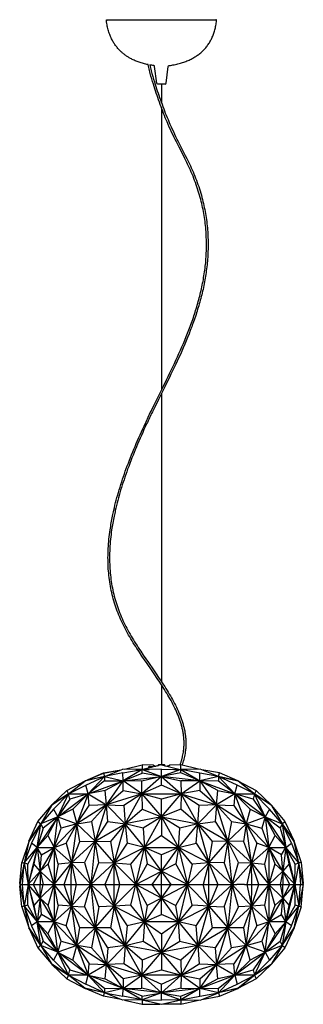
# Model space of a CAD drawing. Header units: millimetres. Extents: x 0 to 308, y 0 to 1070.
import ezdxf

# ---------------------------------------------------------------- set-up
doc = ezdxf.new("R2010")
doc.units = ezdxf.units.MM
doc.header["$MEASUREMENT"] = 0
doc.layers.add('Crea2D$visibili$tangenti', color=7, linetype='Continuous', true_color=0x000000)

msp = doc.modelspace()

# ---------------------------------------------------------------- linework, layer by layer
at = {"layer": 'Crea2D$visibili$tangenti'}
for p, q in [((95.1, 1069.5), (153.9, 1069.5)), ((153.9, 1069.5), (212.8, 1069.5)), ((152.7, 999.5), (149.8, 999.5)), ((153.9, 999.5), (152.7, 999.5)), ((153.9, 999.5), (153.9, 979)), ((158, 999.5), (153.9, 999.5)), ((158, 999.5), (158, 999.5)), ((158.1, 999.5), (158, 999.5)), ((153.9, 973.7), (153.9, 667.2)), ((153.9, 663.6), (153.9, 350.4)), ((153.9, 347), (153.9, 260.4)), ((113.7, 255.4), (132.9, 260)), ((132.9, 260), (133.1, 255.2)), ((144.8, 259.8), (132.9, 260)), ((153.9, 260), (133.6, 255.2)), ((150.2, 259.6), (150.1, 259.2)), ((150.1, 259.2), (150.3, 259.2)), ((152.3, 259.6), (150.2, 259.6)), ((151.2, 260.4), (156.7, 260.4)), ((153.9, 260), (174.3, 255.2)), ((157.7, 259.6), (155.5, 259.6)), ((157.5, 259.2), (157.8, 259.2)), ((157.8, 259.2), (157.7, 259.6)), ((175, 260), (163, 259.8)), ((174.8, 255.2), (175, 260)), ((194.2, 255.4), (175, 260)), ((92.1, 247.3), (70.7, 242.5)), ((71, 242.9), (91.1, 251.3)), ((71, 242.9), (91.1, 251.2)), ((92.1, 247.3), (71, 242.9)), ((71.9, 238.2), (92.1, 247.3)), ((92.1, 247.3), (74.5, 228.5)), ((91.1, 251.3), (110, 254.7)), ((91.1, 251.2), (110, 254.7)), ((91.1, 251.2), (92.1, 247.3)), ((92.1, 247.3), (91.9, 242.6)), ((92.1, 247.3), (112, 255.4)), ((112.1, 251.3), (92.1, 247.3)), ((92.1, 247.3), (112.5, 242.9)), ((133.1, 255.1), (112, 255.4)), ((112.1, 251.3), (133.1, 255.1)), ((112.5, 242.9), (112.1, 251.3)), ((133.1, 255.1), (112.5, 242.9)), ((112.5, 242.9), (132.9, 251.2)), ((112.5, 242.9), (153.9, 247.3)), ((125.9, 255.2), (133, 255.2)), ((153.9, 247.3), (132.5, 228.5)), ((153.9, 247.3), (132.7, 242.5)), ((132.9, 251.2), (133.1, 255.1)), ((153.9, 247.3), (132.9, 251.2)), ((133.1, 255.2), (133, 255.2)), ((133, 255.2), (133, 255.1)), ((153.9, 255.4), (133.1, 255.1)), ((133.3, 255.1), (133.1, 255.2)), ((133.1, 255.1), (153.9, 247.3)), ((133.6, 255.2), (133.3, 255.1)), ((133.6, 255.2), (133.6, 255.1)), ((133.6, 255.2), (140.5, 255.2)), ((133.6, 255.2), (133.6, 255.2)), ((153.9, 255.4), (174.8, 255.1)), ((153.9, 247.3), (153.9, 255.4)), ((174.8, 255.1), (153.9, 247.3)), ((175, 251.3), (153.9, 247.3)), ((195.4, 242.9), (153.9, 247.3)), ((153.9, 247.3), (175.1, 242.6)), ((153.9, 247.3), (175.4, 228.5)), ((153.9, 238.2), (153.9, 247.3)), ((167.4, 255.2), (174.2, 255.2)), ((174.2, 255.1), (174.2, 255.2)), ((174.2, 255.2), (174.3, 255.2)), ((174.3, 255.2), (174.6, 255.1)), ((174.6, 255.1), (174.8, 255.2)), ((174.6, 255.1), (174.6, 255.1)), ((195.9, 255.4), (174.8, 255.1)), ((174.8, 255.1), (174.8, 255.2)), ((174.8, 255.2), (181.9, 255.2)), ((174.8, 255.2), (174.8, 255.2)), ((174.8, 255.1), (195.4, 242.9)), ((175, 251.3), (174.8, 255.1)), ((195.7, 251.2), (174.8, 255.1)), ((174.8, 255.1), (174.8, 255.1)), ((195.4, 242.9), (175, 251.3)), ((195.4, 242.9), (195.7, 251.2)), ((215.8, 247.3), (195.4, 242.9)), ((215.8, 247.3), (195.7, 251.2)), ((215.8, 247.3), (195.9, 255.4)), ((216.8, 251.3), (197.8, 254.7)), ((215.8, 247.3), (216.8, 251.3)), ((215.8, 247.3), (216, 242.5)), ((215.8, 247.3), (233.4, 228.5)), ((236, 238.2), (215.8, 247.3)), ((236.9, 242.9), (215.8, 247.3)), ((215.8, 247.3), (237.2, 242.6)), ((236.9, 242.9), (216.8, 251.3)), ((51.1, 232.4), (71, 242.9)), ((53.1, 228.5), (70.7, 242.5)), ((53.1, 228.5), (71.9, 238.2)), ((54, 229.2), (71, 242.9)), ((70.7, 242.5), (71, 242.9)), ((74.5, 228.5), (71.9, 238.2)), ((74.5, 228.5), (112.5, 242.9)), ((91.9, 242.6), (74.5, 228.5)), ((91.9, 242.6), (112.5, 242.9)), ((112.5, 242.9), (92.8, 232.4)), ((94.4, 216.7), (112.5, 242.9)), ((112.2, 232.4), (112.5, 242.9)), ((132.7, 242.5), (112.5, 242.9)), ((132.5, 228.5), (112.5, 242.9)), ((132.5, 228.5), (132.7, 242.5)), ((153.9, 238.2), (132.5, 228.5)), ((175.4, 228.5), (153.9, 238.2)), ((195.4, 242.9), (175.1, 242.6)), ((175.1, 242.6), (175.4, 228.5)), ((175.4, 228.5), (195.4, 242.9)), ((195.4, 242.9), (195.6, 232.4)), ((195.4, 242.9), (213.5, 216.7)), ((215.1, 232.4), (195.4, 242.9)), ((195.4, 242.9), (233.4, 228.5)), ((216, 242.5), (195.4, 242.9)), ((233.4, 228.5), (216, 242.5)), ((233.4, 228.5), (236, 238.2)), ((254.8, 228.5), (236, 238.2)), ((236.9, 242.9), (256.8, 232.4)), ((253.9, 229.2), (236.9, 242.9)), ((237.2, 242.6), (236.9, 242.9)), ((237.2, 242.6), (254.8, 228.5)), ((53.1, 228.5), (34.4, 216.1)), ((34.9, 216.7), (51.1, 232.4)), ((53.1, 228.5), (34.9, 216.7)), ((53.1, 228.5), (36.7, 212)), ((41.5, 203.5), (53.1, 228.5)), ((41.5, 203.5), (74.5, 228.5)), ((51.1, 232.4), (53.1, 228.5)), ((53.1, 228.5), (74.5, 228.5)), ((54.3, 222.7), (53.1, 228.5)), ((74.5, 228.5), (54.3, 222.7)), ((74.5, 228.5), (57.7, 212)), ((74.5, 228.5), (62.2, 196)), ((92.8, 232.4), (74.5, 228.5)), ((75.3, 216.1), (74.5, 228.5)), ((74.5, 228.5), (94.4, 216.7)), ((94.4, 216.7), (92.8, 232.4)), ((94.4, 216.7), (112.2, 232.4)), ((132.5, 228.5), (94.4, 216.7)), ((112.2, 232.4), (132.5, 228.5)), ((132.5, 228.5), (113, 216.1)), ((114.5, 196), (132.5, 228.5)), ((132.5, 228.5), (133, 212)), ((132.5, 228.5), (153.9, 203.5)), ((153.9, 222.7), (132.5, 228.5)), ((132.5, 228.5), (175.4, 228.5)), ((175.4, 228.5), (153.9, 222.7)), ((153.9, 203.5), (175.4, 228.5)), ((175.4, 228.5), (174.9, 212)), ((195.6, 232.4), (175.4, 228.5)), ((193.3, 196), (175.4, 228.5)), ((175.4, 228.5), (213.5, 216.7)), ((194.8, 216.1), (175.4, 228.5)), ((195.6, 232.4), (213.5, 216.7)), ((213.5, 216.7), (215.1, 232.4)), ((233.4, 228.5), (213.5, 216.7)), ((215.1, 232.4), (233.4, 228.5)), ((233.4, 228.5), (232.6, 216.1)), ((266.4, 203.5), (233.4, 228.5)), ((253.6, 222.7), (233.4, 228.5)), ((233.4, 228.5), (250.2, 212)), ((245.7, 196), (233.4, 228.5)), ((233.4, 228.5), (254.8, 228.5)), ((254.8, 228.5), (253.6, 222.7)), ((256.8, 232.4), (254.8, 228.5)), ((254.8, 228.5), (273, 216.7)), ((266.4, 203.5), (254.8, 228.5)), ((254.8, 228.5), (271.2, 212)), ((273.5, 216.1), (254.8, 228.5)), ((256.8, 232.4), (273, 216.7)), ((19.8, 198.7), (34.4, 216.1)), ((34.4, 216.1), (22.8, 196)), ((34.9, 216.7), (34.4, 216.1)), ((54.3, 222.7), (41.5, 203.5)), ((94.4, 216.7), (62.2, 196)), ((62.2, 196), (75.3, 216.1)), ((94.4, 216.7), (75.3, 216.1)), ((78.1, 198.7), (94.4, 216.7)), ((94.4, 216.7), (82, 177.1)), ((95.7, 198.7), (94.4, 216.7)), ((94.4, 216.7), (113, 216.1)), ((114.5, 196), (94.4, 216.7)), ((113, 216.1), (114.5, 196)), ((153.9, 203.5), (153.9, 222.7)), ((193.3, 196), (213.5, 216.7)), ((193.3, 196), (194.8, 216.1)), ((213.5, 216.7), (194.8, 216.1)), ((213.5, 216.7), (212.2, 198.7)), ((225.9, 177.1), (213.5, 216.7)), ((213.5, 216.7), (229.8, 198.7)), ((213.5, 216.7), (232.6, 216.1)), ((245.7, 196), (213.5, 216.7)), ((232.6, 216.1), (245.7, 196)), ((253.6, 222.7), (266.4, 203.5)), ((273, 216.7), (273.5, 216.1)), ((273.5, 216.1), (288, 198.7)), ((273.5, 216.1), (285.1, 196)), ((41.5, 203.5), (19, 170.3)), ((36.7, 212), (22.8, 196)), ((41.5, 203.5), (22.8, 196)), ((41.5, 203.5), (25.3, 191.5)), ((30.5, 183.5), (41.5, 203.5)), ((36.7, 212), (41.5, 203.5)), ((37.5, 170.3), (41.5, 203.5)), ((57.7, 212), (41.5, 203.5)), ((41.5, 203.5), (62.2, 196)), ((45, 191.5), (41.5, 203.5)), ((57.7, 212), (62.2, 196)), ((114.5, 196), (133, 212)), ((153.9, 203.5), (114.5, 196)), ((133, 212), (153.9, 203.5)), ((153.9, 203.5), (134.2, 191.5)), ((135.4, 170.3), (153.9, 203.5)), ((174.9, 212), (153.9, 203.5)), ((153.9, 203.5), (172.5, 170.3)), ((153.9, 203.5), (193.3, 196)), ((173.7, 191.5), (153.9, 203.5)), ((153.9, 203.5), (153.9, 183.5)), ((193.3, 196), (174.9, 212)), ((250.2, 212), (245.7, 196)), ((245.7, 196), (266.4, 203.5)), ((250.2, 212), (266.4, 203.5)), ((266.4, 203.5), (262.9, 191.5)), ((271.2, 212), (266.4, 203.5)), ((266.4, 203.5), (288.9, 170.3)), ((282.6, 191.5), (266.4, 203.5)), ((266.4, 203.5), (285.1, 196)), ((266.4, 203.5), (270.3, 170.3)), ((277.4, 183.5), (266.4, 203.5)), ((285.1, 196), (271.2, 212)), ((22.8, 196), (9.9, 176.8)), ((10, 177.1), (19.8, 198.7)), ((10, 177.1), (22.8, 196)), ((22.8, 196), (12.9, 174.9)), ((19, 170.3), (22.8, 196)), ((19.8, 198.7), (22.8, 196)), ((25.3, 191.5), (22.8, 196)), ((37.5, 170.3), (62.2, 196)), ((62.2, 196), (45, 191.5)), ((50.4, 174.9), (62.2, 196)), ((62.2, 196), (56.3, 153.5)), ((62.2, 196), (78.1, 198.7)), ((65.1, 176.8), (62.2, 196)), ((82, 177.1), (62.2, 196)), ((78.1, 198.7), (82, 177.1)), ((82, 177.1), (95.7, 198.7)), ((82, 177.1), (114.5, 196)), ((95.7, 198.7), (114.5, 196)), ((114.5, 196), (98.7, 176.8)), ((102.6, 153.5), (114.5, 196)), ((135.4, 170.3), (114.5, 196)), ((114.5, 196), (116.5, 174.9)), ((134.2, 191.5), (114.5, 196)), ((193.3, 196), (172.5, 170.3)), ((193.3, 196), (173.7, 191.5)), ((191.4, 174.9), (193.3, 196)), ((193.3, 196), (212.2, 198.7)), ((193.3, 196), (205.3, 153.5)), ((193.3, 196), (225.9, 177.1)), ((209.2, 176.8), (193.3, 196)), ((212.2, 198.7), (225.9, 177.1)), ((229.8, 198.7), (225.9, 177.1)), ((225.9, 177.1), (245.7, 196)), ((229.8, 198.7), (245.7, 196)), ((245.7, 196), (242.8, 176.8)), ((270.3, 170.3), (245.7, 196)), ((245.7, 196), (257.5, 174.9)), ((251.6, 153.5), (245.7, 196)), ((245.7, 196), (262.9, 191.5)), ((285.1, 196), (282.6, 191.5)), ((285.1, 196), (288, 198.7)), ((285.1, 196), (288.9, 170.3)), ((295, 174.9), (285.1, 196)), ((285.1, 196), (297.8, 177.1)), ((298, 176.8), (285.1, 196)), ((288, 198.7), (297.8, 177.1)), ((25.3, 191.5), (19, 170.3)), ((19, 170.3), (30.5, 183.5)), ((30.5, 183.5), (37.5, 170.3)), ((37.5, 170.3), (45, 191.5)), ((134.2, 191.5), (135.4, 170.3)), ((153.9, 183.5), (135.4, 170.3)), ((153.9, 183.5), (172.5, 170.3)), ((172.5, 170.3), (173.7, 191.5)), ((262.9, 191.5), (270.3, 170.3)), ((270.3, 170.3), (277.4, 183.5)), ((288.9, 170.3), (277.4, 183.5)), ((282.6, 191.5), (288.9, 170.3)), ((9.8, 176.4), (2.3, 154.2)), ((9.9, 176.8), (5, 153.5)), ((12.9, 174.9), (5, 153.5)), ((10, 177.1), (9.9, 176.8)), ((19, 170.3), (12.9, 174.9)), ((37.5, 170.3), (50.4, 174.9)), ((50.4, 174.9), (56.3, 153.5)), ((56.3, 153.5), (82, 177.1)), ((56.3, 153.5), (65.1, 176.8)), ((65.1, 176.8), (82, 177.1)), ((82, 177.1), (70.4, 154.1)), ((82, 177.1), (77.1, 130)), ((102.6, 153.5), (82, 177.1)), ((82, 177.1), (98.7, 176.8)), ((85.8, 154.2), (82, 177.1)), ((98.7, 176.8), (102.6, 153.5)), ((116.5, 174.9), (102.6, 153.5)), ((135.4, 170.3), (116.5, 174.9)), ((172.5, 170.3), (191.4, 174.9)), ((191.4, 174.9), (205.3, 153.5)), ((205.3, 153.5), (225.9, 177.1)), ((205.3, 153.5), (209.2, 176.8)), ((225.9, 177.1), (209.2, 176.8)), ((225.9, 177.1), (222, 154.1)), ((251.6, 153.5), (225.9, 177.1)), ((242.8, 176.8), (225.9, 177.1)), ((237.5, 154.2), (225.9, 177.1)), ((230.8, 130), (225.9, 177.1)), ((242.8, 176.8), (251.6, 153.5)), ((257.5, 174.9), (251.6, 153.5)), ((270.3, 170.3), (257.5, 174.9)), ((288.9, 170.3), (295, 174.9)), ((295, 174.9), (302.9, 153.5)), ((298, 176.8), (297.8, 177.1)), ((302.9, 153.5), (298, 176.8)), ((298.1, 176.4), (305.6, 154.1)), ((5, 153.5), (19, 170.3)), ((8.8, 152.4), (19, 170.3)), ((19, 170.3), (9.2, 130)), ((19, 170.3), (15.5, 152.6)), ((23.8, 162.4), (19, 170.3)), ((19, 170.3), (37.5, 170.3)), ((19, 170.3), (22.3, 144.7)), ((37.5, 170.3), (22.3, 144.7)), ((22.3, 144.7), (23.8, 162.4)), ((23.8, 162.4), (37.5, 170.3)), ((37.5, 170.3), (31, 152.6)), ((37.5, 170.3), (37.3, 130)), ((41.9, 152.4), (37.5, 170.3)), ((56.3, 153.5), (37.5, 170.3)), ((135.4, 170.3), (102.6, 153.5)), ((120.8, 152.4), (135.4, 170.3)), ((125.9, 130), (135.4, 170.3)), ((135.4, 170.3), (172.5, 170.3)), ((153.9, 162.4), (135.4, 170.3)), ((153.9, 144.7), (135.4, 170.3)), ((135.4, 170.3), (138.4, 152.6)), ((172.5, 170.3), (153.9, 162.4)), ((153.9, 144.7), (172.5, 170.3)), ((153.9, 144.7), (153.9, 162.4)), ((172.5, 170.3), (169.5, 152.6)), ((205.3, 153.5), (172.5, 170.3)), ((172.5, 170.3), (182, 130)), ((187.1, 152.4), (172.5, 170.3)), ((270.3, 170.3), (251.6, 153.5)), ((266, 152.4), (270.3, 170.3)), ((284.1, 162.4), (270.3, 170.3)), ((285.6, 144.7), (270.3, 170.3)), ((270.3, 170.3), (288.9, 170.3)), ((270.3, 170.3), (276.8, 152.6)), ((270.3, 170.3), (270.6, 130)), ((284.1, 162.4), (288.9, 170.3)), ((285.6, 144.7), (284.1, 162.4)), ((288.9, 170.3), (285.6, 144.7)), ((302.9, 153.5), (288.9, 170.3)), ((288.9, 170.3), (298.7, 130)), ((292.4, 152.6), (288.9, 170.3)), ((299.1, 152.4), (288.9, 170.3)), ((5, 153.5), (0, 130)), ((0.3, 131.4), (2.3, 154.2)), ((0.3, 131.4), (2.3, 154.1)), ((2.3, 154.2), (2.3, 154.1)), ((2.3, 154.2), (5, 153.5)), ((2.9, 130), (5, 153.5)), ((5, 153.5), (9.2, 130)), ((8.8, 152.4), (5, 153.5)), ((9.2, 130), (8.8, 152.4)), ((15.5, 152.6), (9.2, 130)), ((22.3, 144.7), (15.5, 152.6)), ((31, 152.6), (22.3, 144.7)), ((37.3, 130), (31, 152.6)), ((37.3, 130), (56.3, 153.5)), ((41.9, 152.4), (37.3, 130)), ((56.3, 153.5), (41.9, 152.4)), ((48.3, 130), (56.3, 153.5)), ((55.9, 130), (56.3, 153.5)), ((70.4, 154.1), (56.3, 153.5)), ((56.3, 153.5), (77.1, 130)), ((56.3, 153.5), (61.3, 130)), ((70.4, 154.1), (77.1, 130)), ((77.1, 130), (85.8, 154.2)), ((102.6, 153.5), (77.1, 130)), ((85.8, 154.2), (102.6, 153.5)), ((102.6, 153.5), (92.6, 130)), ((102.4, 130), (102.6, 153.5)), ((102.6, 153.5), (125.9, 130)), ((108.6, 130), (102.6, 153.5)), ((102.6, 153.5), (120.8, 152.4)), ((125.9, 130), (120.8, 152.4)), ((138.4, 152.6), (125.9, 130)), ((138.4, 152.6), (153.9, 144.7)), ((169.5, 152.6), (153.9, 144.7)), ((182, 130), (169.5, 152.6)), ((205.3, 153.5), (182, 130)), ((187.1, 152.4), (182, 130)), ((205.3, 153.5), (187.1, 152.4)), ((205.3, 153.5), (199.3, 130)), ((222, 154.1), (205.3, 153.5)), ((205.4, 130), (205.3, 153.5)), ((205.3, 153.5), (215.2, 130)), ((205.3, 153.5), (230.8, 130)), ((230.8, 130), (222, 154.1)), ((230.8, 130), (237.5, 154.2)), ((251.6, 153.5), (230.8, 130)), ((237.5, 154.2), (251.6, 153.5)), ((251.6, 153.5), (246.6, 130)), ((252, 130), (251.6, 153.5)), ((251.6, 153.5), (270.6, 130)), ((259.6, 130), (251.6, 153.5)), ((251.6, 153.5), (266, 152.4)), ((270.6, 130), (266, 152.4)), ((276.8, 152.6), (270.6, 130)), ((276.8, 152.6), (285.6, 144.7)), ((292.4, 152.6), (285.6, 144.7)), ((298.7, 130), (292.4, 152.6)), ((302.9, 153.5), (298.7, 130)), ((298.7, 130), (299.1, 152.4)), ((299.1, 152.4), (302.9, 153.5)), ((305.6, 154.1), (302.9, 153.5)), ((302.9, 153.5), (305, 130)), ((307.9, 130), (302.9, 153.5)), ((305.6, 154.1), (307.6, 131.4)), ((9.2, 130), (22.3, 144.7)), ((22.3, 144.7), (14.7, 130)), ((22.3, 144.7), (22.2, 130)), ((22.3, 144.7), (25.3, 130)), ((22.3, 144.7), (37.3, 130)), ((125.9, 130), (153.9, 144.7)), ((153.9, 144.7), (143.4, 130)), ((164.5, 130), (153.9, 144.7)), ((182, 130), (153.9, 144.7)), ((153.9, 130), (153.9, 144.7)), ((270.6, 130), (285.6, 144.7)), ((285.6, 144.7), (282.6, 130)), ((293.1, 130), (285.6, 144.7)), ((285.6, 144.7), (285.7, 130)), ((285.6, 144.7), (298.7, 130)), ((0, 130), (2.9, 130)), ((0, 130), (5, 106.5)), ((2.3, 105.8), (0.3, 128.6)), ((2.3, 105.8), (0.3, 128.6)), ((2.9, 130), (9.2, 130)), ((5, 106.5), (2.9, 130)), ((9.2, 130), (5, 106.5)), ((8.8, 107.6), (9.2, 130)), ((9.2, 130), (14.7, 130)), ((22.3, 115.3), (9.2, 130)), ((9.2, 130), (15.5, 107.4)), ((9.2, 130), (19, 89.9)), ((14.7, 130), (22.2, 130)), ((14.7, 130), (22.3, 115.3)), ((22.2, 130), (25.3, 130)), ((22.3, 115.3), (22.2, 130)), ((22.3, 115.3), (37.3, 130)), ((22.3, 115.3), (25.3, 130)), ((25.3, 130), (37.3, 130)), ((31, 107.4), (37.3, 130)), ((37.3, 130), (48.3, 130)), ((56.3, 106.5), (37.3, 130)), ((41.9, 107.6), (37.3, 130)), ((37.3, 130), (37.5, 89.7)), ((48.3, 130), (55.9, 130)), ((56.3, 106.5), (48.3, 130)), ((55.9, 130), (61.3, 130)), ((56.3, 106.5), (55.9, 130)), ((77.1, 130), (56.3, 106.5)), ((61.3, 130), (56.3, 106.5)), ((61.3, 130), (77.1, 130)), ((70.4, 105.8), (77.1, 130)), ((77.1, 130), (92.6, 130)), ((77.1, 130), (82, 82.9)), ((85.8, 105.8), (77.1, 130)), ((77.1, 130), (102.6, 106.5)), ((92.6, 130), (102.4, 130)), ((92.6, 130), (102.6, 106.5)), ((102.4, 130), (108.6, 130)), ((102.6, 106.5), (102.4, 130)), ((125.9, 130), (102.6, 106.5)), ((102.6, 106.5), (108.6, 130)), ((108.6, 130), (125.9, 130)), ((120.8, 107.6), (125.9, 130)), ((125.9, 130), (143.4, 130)), ((153.9, 115.3), (125.9, 130)), ((125.9, 130), (138.4, 107.4)), ((125.9, 130), (135.4, 89.7)), ((143.4, 130), (153.9, 130)), ((143.4, 130), (153.9, 115.3)), ((153.9, 130), (164.5, 130)), ((153.9, 115.3), (182, 130)), ((153.9, 115.3), (164.5, 130)), ((153.9, 115.3), (153.9, 130)), ((164.5, 130), (182, 130)), ((169.5, 107.4), (182, 130)), ((182, 130), (172.5, 89.7)), ((182, 130), (199.3, 130)), ((182, 130), (205.3, 106.5)), ((187.1, 107.6), (182, 130)), ((199.3, 130), (205.4, 130)), ((205.3, 106.5), (199.3, 130)), ((230.8, 130), (205.3, 106.5)), ((215.2, 130), (205.3, 106.5)), ((205.3, 106.5), (205.4, 130)), ((205.4, 130), (215.2, 130)), ((215.2, 130), (230.8, 130)), ((222, 105.8), (230.8, 130)), ((230.8, 130), (225.9, 82.9)), ((230.8, 130), (235.6, 130)), ((237.5, 105.8), (230.8, 130)), ((230.8, 130), (251.6, 106.5)), ((244, 130), (235.6, 130)), ((244, 130), (246.6, 130)), ((246.6, 130), (252, 130)), ((246.6, 130), (251.6, 106.5)), ((251.6, 106.5), (252, 130)), ((270.6, 130), (251.6, 106.5)), ((251.6, 106.5), (259.6, 130)), ((252, 130), (259.6, 130)), ((259.6, 130), (270.6, 130)), ((266, 107.6), (270.6, 130)), ((270.6, 130), (270.3, 89.7)), ((270.6, 130), (282.6, 130)), ((285.6, 115.3), (270.6, 130)), ((270.6, 130), (276.8, 107.4)), ((282.6, 130), (285.7, 130)), ((282.6, 130), (285.6, 115.3)), ((285.6, 115.3), (298.7, 130)), ((285.6, 115.3), (293.1, 130)), ((285.6, 115.3), (285.7, 130)), ((285.7, 130), (293.1, 130)), ((298.7, 130), (288.9, 89.7)), ((292.4, 107.4), (298.7, 130)), ((293.1, 130), (298.7, 130)), ((298.7, 130), (305, 130)), ((298.7, 130), (302.9, 106.5)), ((299.1, 107.6), (298.7, 130)), ((307.9, 130), (302.9, 106.5)), ((302.9, 106.5), (305, 130)), ((305, 130), (307.9, 130)), ((305.6, 105.8), (307.6, 128.6)), ((8.8, 107.6), (5, 106.5)), ((19, 89.7), (8.8, 107.6)), ((22.3, 115.3), (15.5, 107.4)), ((15.5, 107.4), (19, 89.7)), ((22.3, 115.3), (19, 89.7)), ((22.3, 115.3), (37.5, 89.7)), ((22.3, 115.3), (31, 107.4)), ((23.8, 97.6), (22.3, 115.3)), ((37.5, 89.7), (31, 107.4)), ((41.9, 107.6), (37.5, 89.7)), ((56.3, 106.5), (41.9, 107.6)), ((120.8, 107.6), (102.6, 106.5)), ((135.4, 89.7), (120.8, 107.6)), ((153.9, 115.3), (135.4, 89.7)), ((138.4, 107.4), (135.4, 89.7)), ((153.9, 115.3), (138.4, 107.4)), ((153.9, 115.3), (172.5, 89.7)), ((153.9, 115.3), (169.5, 107.4)), ((153.9, 97.6), (153.9, 115.3)), ((172.5, 89.7), (169.5, 107.4)), ((187.1, 107.6), (172.5, 89.7)), ((205.3, 106.5), (187.1, 107.6)), ((266, 107.6), (251.6, 106.5)), ((270.3, 89.7), (266, 107.6)), ((285.6, 115.3), (270.3, 89.7)), ((276.8, 107.4), (270.3, 89.7)), ((285.6, 115.3), (276.8, 107.4)), ((284.1, 97.6), (285.6, 115.3)), ((285.6, 115.3), (288.9, 89.7)), ((285.6, 115.3), (292.4, 107.4)), ((299.1, 107.6), (288.9, 89.7)), ((288.9, 89.7), (292.4, 107.4)), ((302.9, 106.5), (299.1, 107.6)), ((5, 106.5), (2.3, 105.8)), ((2.3, 105.8), (2.3, 105.8)), ((2.3, 105.8), (9.8, 83.5)), ((5, 106.5), (19, 89.7)), ((5, 106.5), (12.9, 85.1)), ((5, 106.5), (9.9, 83.2)), ((19, 89.7), (23.8, 97.6)), ((37.5, 89.7), (23.8, 97.6)), ((37.5, 89.7), (56.3, 106.5)), ((50.4, 85.1), (56.3, 106.5)), ((56.3, 106.5), (82, 82.9)), ((65.1, 83.2), (56.3, 106.5)), ((56.3, 106.5), (70.4, 105.8)), ((56.3, 106.5), (62.2, 64)), ((70.4, 105.8), (82, 82.9)), ((82, 82.9), (102.6, 106.5)), ((85.8, 105.8), (82, 82.9)), ((102.6, 106.5), (85.8, 105.8)), ((102.6, 106.5), (98.7, 83.2)), ((102.6, 106.5), (135.4, 89.7)), ((102.6, 106.5), (116.5, 85.1)), ((114.5, 64), (102.6, 106.5)), ((135.4, 89.7), (153.9, 97.6)), ((172.5, 89.7), (153.9, 97.6)), ((172.5, 89.7), (205.3, 106.5)), ((191.4, 85.1), (205.3, 106.5)), ((205.3, 106.5), (193.3, 64)), ((205.3, 106.5), (225.9, 82.9)), ((209.2, 83.2), (205.3, 106.5)), ((205.3, 106.5), (222, 105.8)), ((222, 105.8), (225.9, 82.9)), ((225.9, 82.9), (251.6, 106.5)), ((237.5, 105.8), (225.9, 82.9)), ((251.6, 106.5), (237.5, 105.8)), ((251.6, 106.5), (242.8, 83.2)), ((245.7, 64), (251.6, 106.5)), ((251.6, 106.5), (270.3, 89.7)), ((251.6, 106.5), (257.5, 85.1)), ((270.3, 89.7), (284.1, 97.6)), ((288.9, 89.7), (284.1, 97.6)), ((288.9, 89.7), (302.9, 106.5)), ((295, 85.1), (302.9, 106.5)), ((298, 83.2), (302.9, 106.5)), ((305.6, 105.8), (298.1, 83.5)), ((302.9, 106.5), (305.6, 105.8)), ((19, 89.7), (12.9, 85.1)), ((19, 89.7), (25.3, 68.5)), ((41.5, 56.5), (19, 89.7)), ((37.5, 89.7), (19, 89.7)), ((19, 89.7), (30.5, 76.5)), ((22.8, 64), (19, 89.7)), ((30.5, 76.5), (37.5, 89.7)), ((50.4, 85.1), (37.5, 89.7)), ((37.5, 89.7), (62.2, 64)), ((45, 68.5), (37.5, 89.7)), ((41.5, 56.5), (37.5, 89.7)), ((114.5, 64), (135.4, 89.7)), ((135.4, 89.7), (116.5, 85.1)), ((135.4, 89.7), (134.2, 68.5)), ((153.9, 56.5), (135.4, 89.7)), ((172.5, 89.7), (135.4, 89.7)), ((135.4, 89.7), (153.9, 76.5)), ((153.9, 56.5), (172.5, 89.7)), ((153.9, 76.5), (172.5, 89.7)), ((191.4, 85.1), (172.5, 89.7)), ((172.5, 89.7), (193.3, 64)), ((173.7, 68.5), (172.5, 89.7)), ((245.7, 64), (270.3, 89.7)), ((270.3, 89.7), (257.5, 85.1)), ((270.3, 89.7), (262.9, 68.5)), ((266.4, 56.5), (270.3, 89.7)), ((266.4, 56.5), (288.9, 89.7)), ((288.9, 89.7), (270.3, 89.7)), ((270.3, 89.7), (277.4, 76.5)), ((277.4, 76.5), (288.9, 89.7)), ((288.9, 89.7), (282.6, 68.5)), ((288.9, 89.7), (285.1, 64)), ((295, 85.1), (288.9, 89.7)), ((9.9, 83.2), (22.8, 64)), ((9.9, 83.2), (10, 82.9)), ((22.8, 64), (10, 82.9)), ((10, 82.9), (19.8, 61.3)), ((12.9, 85.1), (22.8, 64)), ((30.5, 76.5), (41.5, 56.5)), ((62.2, 64), (50.4, 85.1)), ((62.2, 64), (65.1, 83.2)), ((82, 82.9), (62.2, 64)), ((82, 82.9), (65.1, 83.2)), ((82, 82.9), (78.1, 61.3)), ((98.7, 83.2), (82, 82.9)), ((114.5, 64), (82, 82.9)), ((95.7, 61.3), (82, 82.9)), ((94.4, 43.3), (82, 82.9)), ((98.7, 83.2), (114.5, 64)), ((116.5, 85.1), (114.5, 64)), ((153.9, 76.5), (153.9, 56.5)), ((193.3, 64), (191.4, 85.1)), ((193.3, 64), (209.2, 83.2)), ((225.9, 82.9), (193.3, 64)), ((225.9, 82.9), (209.2, 83.2)), ((225.9, 82.9), (212.2, 61.3)), ((213.5, 43.3), (225.9, 82.9)), ((242.8, 83.2), (225.9, 82.9)), ((245.7, 64), (225.9, 82.9)), ((229.8, 61.3), (225.9, 82.9)), ((242.8, 83.2), (245.7, 64)), ((257.5, 85.1), (245.7, 64)), ((277.4, 76.5), (266.4, 56.5)), ((285.1, 64), (295, 85.1)), ((285.1, 64), (298, 83.2)), ((285.1, 64), (297.8, 82.9)), ((297.8, 82.9), (288, 61.3)), ((297.8, 82.9), (298, 83.2)), ((22.8, 64), (25.3, 68.5)), ((25.3, 68.5), (41.5, 56.5)), ((41.5, 56.5), (45, 68.5)), ((45, 68.5), (62.2, 64)), ((114.5, 64), (134.2, 68.5)), ((134.2, 68.5), (153.9, 56.5)), ((153.9, 56.5), (173.7, 68.5)), ((173.7, 68.5), (193.3, 64)), ((245.7, 64), (262.9, 68.5)), ((262.9, 68.5), (266.4, 56.5)), ((266.4, 56.5), (282.6, 68.5)), ((282.6, 68.5), (285.1, 64)), ((22.8, 64), (19.8, 61.3)), ((19.8, 61.3), (34.4, 43.9)), ((36.7, 48), (22.8, 64)), ((41.5, 56.5), (22.8, 64)), ((22.8, 64), (34.4, 43.9)), ((41.5, 56.5), (36.7, 48)), ((62.2, 64), (41.5, 56.5)), ((41.5, 56.5), (57.7, 48)), ((74.5, 31.5), (41.5, 56.5)), ((41.5, 56.5), (54.3, 37.3)), ((53.1, 31.5), (41.5, 56.5)), ((57.7, 48), (62.2, 64)), ((62.2, 64), (74.5, 31.5)), ((94.4, 43.3), (62.2, 64)), ((62.2, 64), (75.3, 43.9)), ((78.1, 61.3), (62.2, 64)), ((78.1, 61.3), (94.4, 43.3)), ((94.4, 43.3), (114.5, 64)), ((95.7, 61.3), (94.4, 43.3)), ((114.5, 64), (95.7, 61.3)), ((114.5, 64), (113, 43.9)), ((133, 48), (114.5, 64)), ((153.9, 56.5), (114.5, 64)), ((132.5, 31.5), (114.5, 64)), ((132.5, 31.5), (153.9, 56.5)), ((153.9, 56.5), (133, 48)), ((193.3, 64), (153.9, 56.5)), ((153.9, 56.5), (174.9, 48)), ((175.4, 31.5), (153.9, 56.5)), ((153.9, 56.5), (153.9, 37.3)), ((193.3, 64), (174.9, 48)), ((193.3, 64), (175.4, 31.5)), ((213.5, 43.3), (193.3, 64)), ((193.3, 64), (194.8, 43.9)), ((212.2, 61.3), (193.3, 64)), ((212.2, 61.3), (213.5, 43.3)), ((213.5, 43.3), (245.7, 64)), ((229.8, 61.3), (213.5, 43.3)), ((245.7, 64), (229.8, 61.3)), ((245.7, 64), (232.6, 43.9)), ((233.4, 31.5), (245.7, 64)), ((233.4, 31.5), (266.4, 56.5)), ((250.2, 48), (245.7, 64)), ((266.4, 56.5), (245.7, 64)), ((266.4, 56.5), (250.2, 48)), ((266.4, 56.5), (253.6, 37.3)), ((254.8, 31.5), (266.4, 56.5)), ((285.1, 64), (266.4, 56.5)), ((266.4, 56.5), (271.2, 48)), ((285.1, 64), (271.2, 48)), ((285.1, 64), (273.5, 43.9)), ((288, 61.3), (273.5, 43.9)), ((288, 61.3), (285.1, 64)), ((34.4, 43.9), (34.9, 43.3)), ((53.1, 31.5), (34.4, 43.9)), ((51.1, 27.5), (34.9, 43.3)), ((34.9, 43.3), (53.1, 31.5)), ((36.7, 48), (53.1, 31.5)), ((57.7, 48), (74.5, 31.5)), ((74.5, 31.5), (75.3, 43.9)), ((94.4, 43.3), (74.5, 31.5)), ((75.3, 43.9), (94.4, 43.3)), ((92.8, 27.5), (94.4, 43.3)), ((113, 43.9), (94.4, 43.3)), ((94.4, 43.3), (132.5, 31.5)), ((112.2, 27.5), (94.4, 43.3)), ((112.5, 17.1), (94.4, 43.3)), ((132.5, 31.5), (113, 43.9)), ((133, 48), (132.5, 31.5)), ((174.9, 48), (175.4, 31.5)), ((175.4, 31.5), (194.8, 43.9)), ((213.5, 43.3), (175.4, 31.5)), ((194.8, 43.9), (213.5, 43.3)), ((195.4, 17.1), (213.5, 43.3)), ((195.6, 27.5), (213.5, 43.3)), ((232.6, 43.9), (213.5, 43.3)), ((215.1, 27.5), (213.5, 43.3)), ((213.5, 43.3), (233.4, 31.5)), ((233.4, 31.5), (232.6, 43.9)), ((250.2, 48), (233.4, 31.5)), ((271.2, 48), (254.8, 31.5)), ((254.8, 31.5), (273.5, 43.9)), ((273, 43.3), (254.8, 31.5)), ((256.8, 27.5), (273, 43.3)), ((273.5, 43.9), (273, 43.3)), ((53.1, 31.5), (54.3, 37.3)), ((54.3, 37.3), (74.5, 31.5)), ((132.5, 31.5), (153.9, 37.3)), ((153.9, 37.3), (175.4, 31.5)), ((233.4, 31.5), (253.6, 37.3)), ((253.6, 37.3), (254.8, 31.5)), ((53.1, 31.5), (51.1, 27.5)), ((51.1, 27.5), (71, 17.1)), ((70.7, 17.4), (53.1, 31.5)), ((53.1, 31.5), (71.9, 21.8)), ((74.5, 31.5), (53.1, 31.5)), ((71, 17.1), (54, 30.8)), ((71.9, 21.8), (74.5, 31.5)), ((92.1, 12.6), (71.9, 21.8)), ((74.5, 31.5), (91.9, 17.4)), ((112.5, 17.1), (74.5, 31.5)), ((74.5, 31.5), (92.8, 27.5)), ((74.5, 31.5), (92.1, 12.6)), ((92.8, 27.5), (112.5, 17.1)), ((132.5, 31.5), (112.2, 27.5)), ((112.2, 27.5), (112.5, 17.1)), ((112.5, 17.1), (132.5, 31.5)), ((132.5, 31.5), (153.9, 12.6)), ((132.7, 17.4), (132.5, 31.5)), ((132.5, 31.5), (153.9, 21.8)), ((175.4, 31.5), (132.5, 31.5)), ((175.4, 31.5), (153.9, 12.6)), ((153.9, 21.8), (175.4, 31.5)), ((153.9, 12.6), (153.9, 21.8)), ((175.4, 31.5), (175.1, 17.4)), ((195.4, 17.1), (175.4, 31.5)), ((175.4, 31.5), (195.6, 27.5)), ((195.4, 17.1), (233.4, 31.5)), ((215.1, 27.5), (195.4, 17.1)), ((195.6, 27.5), (195.4, 17.1)), ((233.4, 31.5), (215.1, 27.5)), ((233.4, 31.5), (215.8, 12.6)), ((215.8, 12.6), (236, 21.8)), ((216, 17.4), (233.4, 31.5)), ((233.4, 31.5), (236, 21.8)), ((254.8, 31.5), (233.4, 31.5)), ((236, 21.8), (254.8, 31.5)), ((236.9, 17.1), (253.9, 30.8)), ((256.8, 27.5), (236.9, 17.1)), ((254.8, 31.5), (237.2, 17.4)), ((254.8, 31.5), (256.8, 27.5)), ((71, 17.1), (70.7, 17.4)), ((92.1, 12.6), (70.7, 17.4)), ((92.1, 12.6), (71, 17.1)), ((91.1, 8.7), (71, 17.1)), ((91.1, 8.7), (71, 17.1)), ((91.1, 8.7), (92.1, 12.6)), ((91.9, 17.4), (92.1, 12.6)), ((91.9, 17.4), (112.5, 17.1)), ((112.5, 17.1), (92.1, 12.6)), ((92.1, 12.6), (112.1, 8.7)), ((112, 4.5), (92.1, 12.6)), ((112.1, 8.7), (112.5, 17.1)), ((112.5, 17.1), (132.7, 17.4)), ((153.9, 12.6), (112.5, 17.1)), ((132.9, 8.7), (112.5, 17.1)), ((112.5, 17.1), (133.1, 4.9)), ((153.9, 12.6), (132.7, 17.4)), ((132.9, 8.7), (153.9, 12.6)), ((153.9, 12.6), (133.1, 4.9)), ((175.1, 17.4), (153.9, 12.6)), ((195.4, 17.1), (153.9, 12.6)), ((153.9, 12.6), (175, 8.7)), ((153.9, 12.6), (174.8, 4.9)), ((153.9, 4.5), (153.9, 12.6)), ((195.4, 17.1), (174.8, 4.9)), ((175, 8.7), (195.4, 17.1)), ((175.1, 17.4), (195.4, 17.1)), ((195.4, 17.1), (216, 17.4)), ((215.8, 12.6), (195.4, 17.1)), ((195.7, 8.7), (195.4, 17.1)), ((195.7, 8.7), (215.8, 12.6)), ((195.9, 4.5), (215.8, 12.6)), ((215.8, 12.6), (216, 17.4)), ((237.2, 17.4), (215.8, 12.6)), ((236.9, 17.1), (215.8, 12.6)), ((215.8, 12.6), (216.8, 8.7)), ((216.8, 8.7), (236.9, 17.1)), ((237.2, 17.4), (236.9, 17.1)), ((110, 5.3), (91.1, 8.7)), ((110, 5.3), (91.1, 8.7)), ((133.1, 4.9), (112, 4.5)), ((133.1, 4.9), (112.1, 8.7)), ((113.7, 4.6), (132.9, 0)), ((133.1, 4.9), (132.9, 8.7)), ((133.1, 4.9), (132.9, 0)), ((132.9, 0), (152.2, 0.3)), ((133.1, 4.9), (153.9, 4.5)), ((133.1, 4.9), (153.9, 0)), ((152.2, 0.3), (152.3, 0.4)), ((153.9, 0), (174.8, 4.9)), ((174.8, 4.9), (153.9, 4.5)), ((155.7, 0.3), (155.6, 0.4)), ((175, 0), (155.7, 0.3)), ((174.8, 4.9), (195.7, 8.7)), ((174.8, 4.9), (175, 8.7)), ((174.8, 4.9), (175, 0)), ((174.8, 4.9), (195.9, 4.5)), ((175, 0), (194.2, 4.6)), ((197.9, 5.3), (216.8, 8.7))]:
    msp.add_line(p, q, dxfattribs=at)
for points in [[(158.1, 999.5, 0.378242), (159, 1000.4), (161.3, 1018.7, -0.338047), (162.2, 1019.6), (163.6, 1019.8), (165, 1020.1), (166.4, 1020.3), (167.8, 1020.6), (169.2, 1020.9), (170.5, 1021.2), (171.8, 1021.5), (173.1, 1021.8), (174.4, 1022.2), (175.6, 1022.5), (176.9, 1022.9), (178.1, 1023.3), (179.3, 1023.8), (180.5, 1024.2), (181.6, 1024.7), (182.8, 1025.1), (183.9, 1025.6), (185, 1026.1), (186, 1026.7), (187.1, 1027.2), (188.1, 1027.8), (189.1, 1028.4), (190.1, 1029), (191.1, 1029.6), (192.1, 1030.2), (193, 1030.9), (193.9, 1031.5), (194.8, 1032.2), (195.7, 1032.9), (196.6, 1033.6), (197.4, 1034.4), (198.2, 1035.1), (199, 1035.9), (199.8, 1036.7), (200.5, 1037.5), (201.3, 1038.3), (202, 1039.1), (202.7, 1040), (203.4, 1040.9), (204, 1041.8), (204.7, 1042.7), (205.3, 1043.6), (205.9, 1044.5), (206.4, 1045.5), (207, 1046.5), (207.5, 1047.5), (208.1, 1048.5), (208.6, 1049.5), (209, 1050.6), (209.5, 1051.6), (209.9, 1052.7), (210.3, 1053.8), (210.7, 1054.9), (211.1, 1056.1), (211.5, 1057.2), (211.8, 1058.4), (212.1, 1059.6), (212.4, 1060.8), (212.7, 1062), (213, 1063.2), (213.2, 1064.5), (213.4, 1065.8), (213.6, 1067.1), (213.8, 1068.4), (213.8, 1068.4), (213.8, 1068.4), (213.8, 1068.5), (213.8, 1068.5), (213.8, 1068.5), (213.8, 1068.5), (213.8, 1068.6), (213.8, 1068.6), (213.8, 1068.6), (213.8, 1068.6), (213.8, 1068.7), (213.8, 1068.7), (213.8, 1068.7), (213.8, 1068.7), (213.8, 1068.8), (213.8, 1068.8), (213.8, 1068.8), (213.8, 1068.8), (213.7, 1068.9), (213.7, 1068.9), (213.7, 1068.9), (213.7, 1068.9), (213.7, 1069), (213.7, 1069), (213.7, 1069), (213.7, 1069), (213.6, 1069.1), (213.6, 1069.1), (213.6, 1069.1), (213.6, 1069.1), (213.6, 1069.1), (213.6, 1069.2), (213.5, 1069.2), (213.5, 1069.2), (213.5, 1069.2), (213.5, 1069.2), (213.5, 1069.3), (213.5, 1069.3), (213.4, 1069.3), (213.4, 1069.3), (213.4, 1069.3), (213.4, 1069.3), (213.3, 1069.3), (213.3, 1069.4), (213.3, 1069.4), (213.3, 1069.4), (213.2, 1069.4), (213.2, 1069.4), (213.2, 1069.4), (213.2, 1069.4), (213.1, 1069.4), (213.1, 1069.5), (213.1, 1069.5), (213.1, 1069.5), (213, 1069.5), (213, 1069.5), (213, 1069.5), (213, 1069.5), (212.9, 1069.5), (212.9, 1069.5), (212.9, 1069.5), (212.9, 1069.5), (212.8, 1069.5), (212.8, 1069.5)], [(174.1, 260), (174.6, 261.5), (175.2, 263.1), (175.4, 263.9), (175.6, 264.6), (175.9, 265.4), (176.1, 266.2), (176.3, 267), (176.5, 267.8), (176.7, 268.6), (176.9, 269.4), (177.2, 271), (177.5, 272.6), (177.7, 273.7), (177.8, 274.7), (178, 275.7), (178.1, 276.8), (178.2, 277.8), (178.3, 278.9), (178.3, 279.9), (178.4, 281), (178.4, 282), (178.4, 283), (178.4, 284.1), (178.4, 285.1), (178.4, 286.2), (178.3, 287.2), (178.3, 288.3), (178.2, 289.3), (178.1, 290.4), (178, 291.4), (177.8, 292.4), (177.7, 293.5), (177.5, 294.5), (177.3, 295.5), (177.2, 296.6), (177, 297.6), (176.7, 298.6), (176.5, 299.6), (176.3, 300.6), (176, 301.6), (175.8, 302.7), (175.5, 303.7), (175.2, 304.7), (174.9, 305.7), (174.6, 306.7), (174.2, 307.7), (173.9, 308.8), (173.5, 309.8), (173.1, 310.8), (172.8, 311.8), (172.4, 312.9), (172, 313.9), (171.1, 315.9), (170.3, 317.9), (169.4, 319.9), (168.5, 321.8), (167.5, 323.9), (166.4, 325.9), (165.4, 327.9), (164.3, 330), (163.1, 332), (162, 333.9), (160.9, 335.9), (159.7, 337.9), (158.4, 339.9), (157.2, 342), (155.9, 344), (154.6, 346), (153.3, 348), (152, 350), (149.3, 354), (146.6, 358), (143.8, 362.1), (138.2, 370.1), (135.4, 374.2), (132.7, 378.3), (129.9, 382.4), (128.6, 384.5), (127.2, 386.5), (125.9, 388.6), (124.6, 390.6), (123.3, 392.7), (122, 394.8), (120.7, 396.9), (119.5, 399), (118.2, 401.1), (117, 403.3), (115.9, 405.4), (114.8, 407.5), (113.6, 409.6), (112.6, 411.7), (111.5, 413.9), (110.5, 416.1), (109.5, 418.2), (108.6, 420.4), (107.6, 422.6), (106.8, 424.8), (105.9, 427), (105.1, 429.2), (104.4, 431.4), (103.6, 433.6), (102.9, 435.9), (102.2, 438.1), (101.6, 440.4), (101, 442.7), (100.4, 444.9), (99.9, 447.2), (99.4, 449.5), (98.9, 451.8), (98.5, 454.1), (98.1, 456.4), (97.7, 458.8), (97.4, 461.1), (97.1, 463.5), (96.8, 465.9), (96.6, 468.2), (96.4, 470.6), (96.2, 473), (96.1, 475.3, -0.025843), (96.1, 495, -0.022975), (98.2, 515.4, -0.014546), (100.8, 530.4, -0.005405), (102.1, 536.6, -0.017008), (108, 558.8, -0.014313), (115.7, 581.9, -0.011903), (125.2, 606, -0.009874), (136.4, 631.2, -0.003993), (142.6, 644.3), (145.9, 651), (149.2, 657.6), (156.1, 671.4), (159.5, 678.3), (161.2, 681.8), (162.8, 685.2), (164.6, 688.8), (166.3, 692.4), (168, 696), (169.6, 699.6), (171.3, 703.2), (172.9, 706.8), (174.5, 710.4), (176.1, 714), (177.7, 717.7), (179.3, 721.4), (180.8, 725.2), (182.3, 728.9), (183.7, 732.7), (184.4, 734.6), (185.2, 736.4), (185.8, 738.3), (186.5, 740.2), (187.2, 742.1), (187.9, 744), (188.5, 746), (189.2, 747.9), (189.8, 749.8), (190.4, 751.7), (191, 753.7), (191.6, 755.6), (192.2, 757.6), (192.8, 759.5), (193.4, 761.5), (193.9, 763.4), (194.4, 765.4), (195, 767.4), (195.5, 769.3), (196, 771.3), (196.4, 773.3), (196.9, 775.3), (197.3, 777.3), (197.8, 779.3), (198.2, 781.3), (198.6, 783.3), (199, 785.3), (199.4, 787.3), (199.7, 789.4), (200, 791.4), (200.4, 793.4), (200.6, 795.5), (200.9, 797.5), (201.2, 799.5), (201.4, 801.6), (201.6, 803.6), (201.9, 805.7), (202, 807.7), (202.2, 809.8), (202.3, 811.9), (202.5, 814), (202.6, 816.1), (202.7, 818.2), (202.7, 820.4), (202.8, 822.5), (202.8, 824.6), (202.8, 826.7), (202.7, 828.8), (202.7, 830.9), (202.6, 833), (202.5, 835.1), (202.4, 837.2), (202.3, 839.3), (202.1, 841.4), (201.9, 843.7), (201.7, 845.9), (201.4, 848.1), (201.2, 850.3), (200.9, 852.5), (200.5, 854.7), (200.2, 856.9), (199.8, 859.1), (199.4, 861.3), (199, 863.4), (198.5, 865.6), (198.1, 867.8), (197.6, 870), (197, 872.1), (196.5, 874.3), (195.9, 876.4), (195.3, 878.8), (194.6, 881.1), (193.9, 883.4), (193.1, 885.7), (192.4, 888), (191.6, 890.3), (190.8, 892.6), (189.9, 894.9), (189.1, 897.1), (188.2, 899.4), (187.3, 901.7), (186.3, 903.9), (185.3, 906.1), (184.4, 908.3), (183.3, 910.5), (182.3, 912.7), (181.5, 914.4), (180.7, 916), (179, 919.4), (177.3, 922.7), (173, 931), (171.6, 933.8), (170.1, 936.7), (168.8, 939.4), (167.4, 942.1), (166.2, 944.8), (164.9, 947.5), (163.7, 950.2), (162.4, 952.9), (161.2, 955.6), (160.1, 958.4), (159.1, 960.7), (158.1, 963), (157.2, 965.4), (156.2, 967.7), (155.3, 970.2), (154.4, 972.6), (153.5, 975), (152.5, 977.5), (151.7, 979.9), (150.8, 982.4), (149.9, 984.9), (149.1, 987.3), (148.2, 989.7), (147.4, 992.1), (146.7, 994.5), (145.9, 996.9), (145.1, 999.4), (144.3, 1002.2), (143.4, 1005.1), (142.5, 1008.1), (141.7, 1011.2), (141.3, 1012.8), (140.8, 1014.4), (140.4, 1016), (140.1, 1017.6), (139.7, 1019.2), (139.3, 1020.7)], [(141.3, 1020.3), (141.7, 1018.8), (142, 1017.2), (142.4, 1015.7), (142.8, 1014.1), (143.2, 1012.5), (143.6, 1011), (144.5, 1007.9), (145.3, 1004.9), (146.2, 1002.1), (147, 999.3), (147.8, 996.8), (148.6, 994.5), (149.3, 992.1), (150.2, 989.8), (151, 987.4), (151.8, 984.9), (152.7, 982.5), (153.6, 980.1), (154.5, 977.7), (155.4, 975.2), (156.3, 972.8), (157.2, 970.4), (158.1, 968), (159.1, 965.7), (160, 963.4), (161, 961.1), (161.9, 958.8), (163.1, 956), (164.3, 953.3), (165.6, 950.6), (166.8, 947.9), (168.1, 945.3), (169.3, 942.6), (170.7, 939.9), (172, 937.2), (173.4, 934.4), (179.8, 921.9), (181.4, 918.8), (182.9, 915.8), (183.6, 914.4), (184.2, 913.1), (185.3, 910.9), (186.3, 908.7), (187.3, 906.4), (188.2, 904.2), (189.2, 901.9), (190.1, 899.7), (191, 897.4), (191.9, 895.1), (192.7, 892.8), (193.5, 890.5), (194.3, 888.2), (195.1, 885.9), (195.8, 883.5), (196.5, 881.2), (197.2, 878.9), (197.8, 876.5), (198.4, 874.3), (198.9, 872.2), (199.5, 870), (200, 867.8), (200.4, 865.6), (200.9, 863.4), (201.3, 861.2), (201.7, 859), (202.1, 856.8), (202.4, 854.6), (202.7, 852.4), (203, 850.1), (203.3, 847.9), (203.5, 845.7), (203.8, 843.4), (203.9, 841.2), (204.1, 839.1), (204.2, 837), (204.3, 834.9), (204.4, 832.7), (204.5, 830.6), (204.5, 828.5), (204.6, 826.4), (204.6, 824.2), (204.5, 822.1), (204.5, 820), (204.4, 817.9), (204.4, 815.7), (204.2, 813.6), (204.1, 811.5), (204, 809.4), (203.8, 807.3), (203.6, 805.2), (203.4, 803.1), (203.2, 801.1), (202.9, 799), (202.6, 797), (202.4, 794.9), (202, 792.9), (201.7, 790.8), (201.4, 788.8), (201, 786.8), (200.7, 784.7), (200.3, 782.7), (199.9, 780.7), (199.4, 778.7), (199, 776.6), (198.5, 774.6), (198.1, 772.6), (197.6, 770.6), (197.1, 768.7), (196.6, 766.7), (196, 764.7), (195.5, 762.8), (195, 760.8), (194.4, 758.8), (193.8, 756.9), (193.2, 754.9), (192.6, 753), (192, 751), (191.4, 749.1), (190.7, 747.1), (190.1, 745.2), (189.4, 743.3), (188.7, 741.4), (188, 739.5), (187.4, 737.6), (186.7, 735.7), (185.9, 733.8), (185.2, 731.9), (183.8, 728.1), (182.3, 724.4), (180.7, 720.7), (179.2, 716.9), (177.6, 713.2), (176, 709.6), (174.4, 706), (172.7, 702.4), (171.1, 698.7), (169.4, 695.2), (167.7, 691.6), (166, 688), (164.2, 684.4), (162.6, 681), (160.9, 677.5), (157.5, 670.6), (150.6, 656.9), (147.3, 650.2), (144, 643.5, 0.004038), (137.8, 630.5, 0.00994), (126.7, 605.4, 0.011961), (117.2, 581.3, 0.014356), (109.6, 558.3, 0.017036), (103.8, 536.3, 0.00538), (102.5, 530.2)], [(149.8, 999.5, -0.378242), (148.8, 1000.4), (146.5, 1018.7, 0.338047), (145.7, 1019.6, -0.011005), (141.3, 1020.3)], [(102.5, 530.2, 0.014582), (99.8, 515.2, 0.02297), (97.8, 495, 0.025826), (97.8, 475.5), (97.9, 473.2), (98.1, 470.8), (98.3, 468.5), (98.5, 466.1), (98.8, 463.8), (99.1, 461.4), (99.4, 459.1), (99.8, 456.8), (100.2, 454.5), (100.6, 452.2), (101.1, 449.9), (101.6, 447.7), (102.1, 445.4), (102.7, 443.2), (103.3, 440.9), (103.9, 438.7), (104.6, 436.5), (105.3, 434.3), (106, 432), (106.8, 429.9), (107.6, 427.7), (108.4, 425.5), (109.3, 423.3), (110.2, 421.2), (111.1, 419), (112.1, 416.9), (113.1, 414.7), (114.1, 412.6), (115.2, 410.5), (116.3, 408.4), (117.4, 406.3), (118.6, 404.2), (119.8, 402.1), (121, 400), (122.2, 397.9), (123.5, 395.8), (124.8, 393.7), (126.1, 391.7), (127.4, 389.6), (128.7, 387.6), (130.1, 385.5), (131.4, 383.5), (134.2, 379.4), (136.9, 375.3), (139.7, 371.2), (145.3, 363.2), (148.1, 359.1), (150.8, 355.1), (153.5, 351.1), (154.8, 349.1), (156.1, 347.1), (157.4, 345.1), (158.7, 343), (160, 341), (161.3, 339), (162.4, 337), (163.6, 335), (164.8, 333), (165.9, 331), (167, 328.9), (168.1, 326.9), (169.1, 324.8), (170.1, 322.8), (171.1, 320.8), (172, 318.8), (172.9, 316.7), (173.3, 315.7), (173.7, 314.7), (174.1, 313.7), (174.5, 312.6), (174.9, 311.6), (175.3, 310.6), (175.7, 309.5), (176, 308.5), (176.4, 307.4), (176.7, 306.4), (177, 305.4), (177.3, 304.3), (177.6, 303.3), (177.9, 302.3), (178.1, 301.2), (178.4, 300.2), (178.6, 299.2), (178.8, 298.1), (179.1, 297.1), (179.3, 296), (179.4, 295), (179.6, 293.9), (179.8, 292.8), (179.9, 291.8), (180, 290.7), (180.1, 289.7), (180.2, 288.6), (180.3, 287.5), (180.3, 286.5), (180.4, 285.4), (180.4, 284.3), (180.4, 283.2), (180.4, 282.2), (180.4, 281.1), (180.3, 280), (180.3, 278.9), (180.2, 277.9), (180.1, 276.8), (180, 275.7), (179.8, 274.7), (179.7, 273.6), (179.5, 272.5), (179.2, 270.9), (178.9, 269.3), (178.5, 267.7), (178.1, 266.1), (177.7, 264.5), (177.2, 262.9), (176.6, 261.3), (176.1, 259.7)], [(140, 257.5, 0.088567), (140.1, 257.5, 0.064742), (140.9, 257.1)]]:
    msp.add_lwpolyline(points, format="xyb", dxfattribs=at)
msp.add_lwpolyline([(144.6, 257.8), (144.2, 257.9), (143.8, 257.9), (143.4, 258), (143, 258.1), (142.6, 258.1), (142.2, 258.1), (141.8, 258.2), (141.4, 258.2), (141.3, 258.2), (141.1, 258.2), (140.9, 258.2), (140.8, 258.1), (140.6, 258.1), (140.5, 258.1), (140.4, 258.1), (140.4, 258.1), (140.3, 258.1), (140.2, 258.1), (140.2, 258.1), (140.2, 258.1), (140.2, 258.1), (140.1, 258), (140.1, 258), (140.1, 258), (140, 258), (140, 258), (140, 258), (140, 258), (139.9, 258), (139.9, 258), (139.9, 258), (139.9, 258), (139.9, 258), (139.9, 257.9), (139.9, 257.9), (139.9, 257.9), (139.9, 257.9), (139.8, 257.9), (139.8, 257.9), (139.8, 257.9), (139.8, 257.9), (139.8, 257.9), (139.8, 257.9), (139.8, 257.9), (139.8, 257.9), (139.8, 257.9), (139.8, 257.9), (139.8, 257.9), (139.8, 257.9), (139.8, 257.9), (139.8, 257.9), (139.8, 257.9), (139.8, 257.9), (139.8, 257.8), (139.8, 257.8), (139.8, 257.8), (139.8, 257.8), (139.8, 257.8), (139.8, 257.8), (139.8, 257.8), (139.8, 257.8), (139.8, 257.8), (139.8, 257.8), (139.8, 257.8), (139.8, 257.8), (139.8, 257.8), (139.8, 257.8), (139.8, 257.8), (139.8, 257.8), (139.8, 257.8), (139.8, 257.8), (139.8, 257.8), (139.8, 257.8), (139.8, 257.8), (139.8, 257.8), (139.8, 257.8), (139.8, 257.8), (139.8, 257.8), (139.8, 257.8), (139.8, 257.7), (139.8, 257.7), (139.8, 257.7), (139.8, 257.7), (139.8, 257.7), (139.8, 257.7), (139.8, 257.7), (139.8, 257.7), (139.8, 257.7), (139.8, 257.7), (139.8, 257.7), (139.8, 257.7), (139.8, 257.7), (139.8, 257.7), (139.8, 257.7), (139.8, 257.7), (139.8, 257.7), (139.8, 257.6), (139.8, 257.6), (139.8, 257.6), (139.8, 257.6), (139.8, 257.6), (139.8, 257.6), (139.8, 257.6), (139.9, 257.6), (139.9, 257.6), (139.9, 257.6), (139.9, 257.6), (139.9, 257.6), (139.9, 257.6), (139.9, 257.5), (139.9, 257.5), (140, 257.5), (140, 257.5), (140, 257.5), (140.1, 257.4), (140.1, 257.4), (140.2, 257.4), (140.2, 257.4), (140.3, 257.3), (140.4, 257.3), (140.5, 257.2), (140.6, 257.2), (140.7, 257.1), (141, 257.1), (141.2, 257)], dxfattribs=at)
for centre, radius, start, end in [((144.8, 259), 0.746, 63.7347, 88.9691), ((152.8, 277.2), 19.2, 245.3632, 255.7439), ((152.8, 276.5), 18.5, 245.5764, 255.5116), ((144.8, 258.9), 0.864, 43.9829, 62.8787), ((145.2, 260), 5, 349.3308, 350), ((151.2, 259.4), 1, 90, 170), ((156.7, 259.4), 1, 10, 90), ((162.7, 260), 5, 190, 190.6717), ((155.1, 276.6), 18.5, 284.4944, 294.3858), ((155, 277.2), 19.2, 284.2546, 294.6344), ((163.1, 259), 0.789, 91.3425, 137.305)]:
    msp.add_arc(centre, radius, start, end, dxfattribs=at)
msp.add_rational_spline([(139.3, 1020.7), (120.7, 1024.6), (109.7, 1035.1), (96.8, 1047.3), (94.1, 1068.4), (94, 1068.6), (94.1, 1068.8), (94.2, 1069), (94.3, 1069.2), (94.6, 1069.5), (95.1, 1069.5)], [1, 1, 1, 1, 1, 0.977558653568, 1, 0.977558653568, 1, 0.911241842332, 1], degree=2, knots=[27.36703, 27.36703, 27.36703, 62.643409, 62.643409, 101.634699, 101.634699, 102.059207, 102.059207, 102.483714, 102.483714, 103.332728, 103.332728, 103.332728], dxfattribs=at)
msp.add_open_spline([(140, 257.5), (140, 257.6), (140.1, 257.7), (140.6, 257.9), (141.4, 257.9), (142.9, 257.8), (143.5, 257.7), (143.9, 257.6)], degree=3, knots=[-22.977301, -22.977301, -22.977301, -22.977301, -21.746625, -21.746625, -18.885471, -18.885471, -17.363766, -17.363766, -17.363766, -17.363766], dxfattribs=at)

doc.saveas('drawing.dxf')
